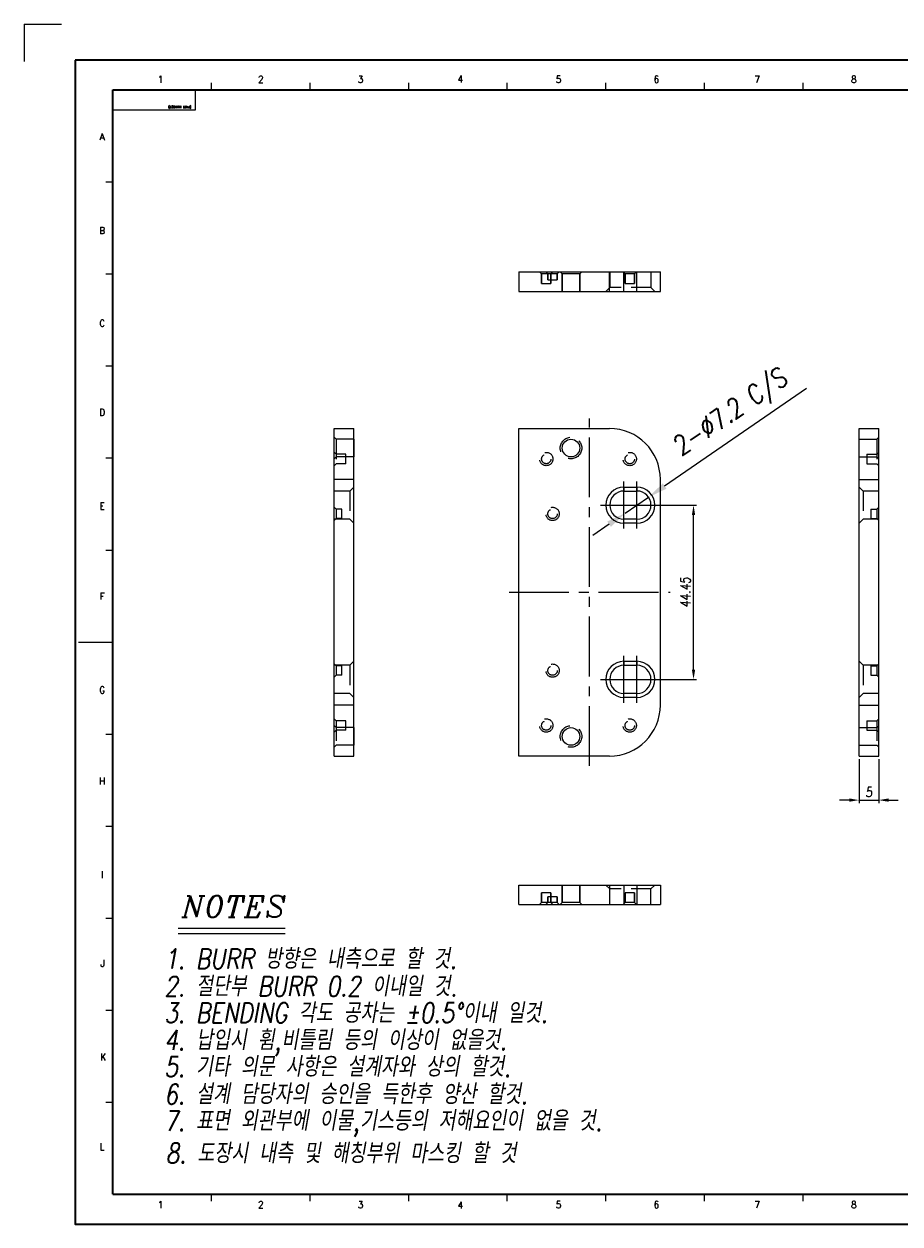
# Model space of a CAD drawing. Header units: millimetres. Extents: x 4497 to 13960, y 12291 to 16372.
# Tile 61 of 217: x 4507 to 4730, y 14567 to 14873. Entities that reach past the tile are written whole.
import ezdxf
from ezdxf.enums import TextEntityAlignment as Align

# ---------------------------------------------------------------- set-up
doc = ezdxf.new("R2010")
doc.units = ezdxf.units.MM
doc.header["$LTSCALE"] = 0.8
doc.header["$PDMODE"] = 3
doc.header["$PDSIZE"] = 0.3125
for name, pattern in [('CENTER', [50.8, 31.75, -6.35, 6.35, -6.35]), ('CENTER2', [28.575, 19.05, -3.175, 3.175, -3.175]), ('HIDDEN', [9.525, 6.35, -3.175])]:
    doc.linetypes.add(name, pattern=pattern)
doc.layers.get('0').update_dxf_attribs({"linetype": 'CONTINUOUS', "lineweight": 0})
doc.layers.get('Defpoints').update_dxf_attribs({"linetype": 'CONTINUOUS', "lineweight": 0})
for name, color, linetype, lineweight in [('1', 2, 'CENTER', 0), ('2', 3, 'CONTINUOUS', 0), ('3', 5, 'HIDDEN', 0), ('4', 1, 'CENTER2', 9)]:
    doc.layers.add(name, color=color, linetype=linetype, lineweight=lineweight)
doc.styles.add('A', font='ITALIC', dxfattribs={"height": 3})
doc.styles.add('linetech', font='romans.shx', dxfattribs={"width": 0.8, "oblique": 10, "bigfont": 'whgtxt.shx'})
doc.styles.get("Standard").update_dxf_attribs({"font": 'romans.shx', "width": 0.8, "oblique": 5, "bigfont": 'whgtxt.shx'})
doc.dimstyles.get("Standard").update_dxf_attribs({"dimtxt": 2.5, "dimasz": 2.5, "dimexe": 0.8, "dimexo": 0.8, "dimgap": 0.8, "dimtad": 1, "dimdsep": 46, "dimtxsty": 'Standard', "dimcen": 0, "dimclrd": 3, "dimclre": 3, "dimclrt": 3, "dimazin": 0, "dimtp": 0.001, "dimtm": 0.001, "dimtfac": 1, "dimtmove": 0, "dimatfit": 3, "dimfxl": 0, "dimtolj": 1, "dimarcsym": 0})

# ---------------------------------------------------------------- blocks, each defined once
blk = doc.blocks.new('*D1111')
at = {"layer": '2', "color": 3, "lineweight": -2}
for p, q in [((4706.32, 14780.26), (4670.13, 14755.38)), ((4660.08, 14748.46), (4666.01, 14752.54)), ((4655.96, 14745.63), (4651.83, 14742.8))]:
    blk.add_line(p, q, dxfattribs=at)
at = {"layer": '2', "color": 3}
for points in [[(4669.66, 14756.06), (4670.6, 14754.69), (4666.01, 14752.54)], [(4655.48, 14746.32), (4656.43, 14744.95), (4660.08, 14748.46)]]:
    blk.add_solid(points, dxfattribs=at)
at = {"layer": 'Defpoints', "color": 0}
for p in [(4666.01, 14752.54), (4660.08, 14748.46)]:
    blk.add_point(p, dxfattribs=at)
at = {"layer": '2', "color": 3, "insert": (4687.22, 14773.69), "char_height": 5, "attachment_point": 5, "rotation": 34.5073}
blk.add_mtext('\\A1;2-∅7.2 C/S', dxfattribs=at)
blk = doc.blocks.new('*D1074')
at = {"layer": '2', "color": 3, "lineweight": -2}
for p, q in [((4668.44, 14750.5), (4678.3, 14750.5)), ((4677.5, 14708.55), (4677.5, 14748)), ((4668.44, 14706.05), (4678.3, 14706.05))]:
    blk.add_line(p, q, dxfattribs=at)
at = {"layer": '2', "color": 3}
for points in [[(4677.08, 14748), (4677.92, 14748), (4677.5, 14750.5)], [(4677.08, 14708.55), (4677.92, 14708.55), (4677.5, 14706.05)]]:
    blk.add_solid(points, dxfattribs=at)
at = {"layer": 'Defpoints', "color": 0}
for p in [(4667.64, 14750.5), (4677.5, 14750.5), (4667.64, 14706.05)]:
    blk.add_point(p, dxfattribs=at)
at = {"layer": '2', "color": 3, "insert": (4675.45, 14728.28), "char_height": 2.5, "attachment_point": 5, "rotation": 90}
blk.add_mtext('\\A1;44.45', dxfattribs=at)
blk = doc.blocks.new('*D1086')
at = {"layer": '2', "color": 3, "lineweight": -2}
for p, q in [((4719.74, 14685.68), (4719.74, 14674.44)), ((4724.74, 14685.68), (4724.74, 14674.44)), ((4717.24, 14675.24), (4714.74, 14675.24)), ((4719.74, 14675.24), (4724.74, 14675.24)), ((4727.24, 14675.24), (4729.74, 14675.24))]:
    blk.add_line(p, q, dxfattribs=at)
at = {"layer": '2', "color": 3}
for points in [[(4717.24, 14675.66), (4717.24, 14674.83), (4719.74, 14675.24)], [(4727.24, 14675.66), (4727.24, 14674.83), (4724.74, 14675.24)]]:
    blk.add_solid(points, dxfattribs=at)
at = {"layer": 'Defpoints', "color": 0}
for p in [(4719.74, 14686.48), (4724.74, 14686.48), (4724.74, 14675.24)]:
    blk.add_point(p, dxfattribs=at)
at = {"layer": '2', "color": 3, "insert": (4722.24, 14677.29), "char_height": 2.5, "attachment_point": 5}
blk.add_mtext('\\A1;5', dxfattribs=at)

msp = doc.modelspace()

# ---------------------------------------------------------------- linework, layer by layer
at = {"color": 7, "linetype": 'Continuous'}
for p, q in [((4554.531, 14856.468), (4554.531, 14858.226)), ((4579.684, 14856.468), (4579.684, 14858.226)), ((4604.837, 14856.468), (4604.837, 14858.226)), ((4629.99, 14856.468), (4629.99, 14858.226)), ((4655.143, 14856.468), (4655.143, 14858.226)), ((4680.296, 14856.468), (4680.296, 14858.226)), ((4705.449, 14856.468), (4705.449, 14858.226)), ((4529.378, 14856.468), (4550.485, 14856.468)), ((4529.378, 14851.402), (4529.378, 14856.468)), ((4550.485, 14851.402), (4550.485, 14856.468)), ((4529.378, 14851.402), (4550.485, 14851.402)), ((4527.619, 14832.985), (4529.378, 14832.985)), ((4527.619, 14809.503), (4529.378, 14809.503)), ((4527.619, 14786.021), (4529.378, 14786.021)), ((4527.619, 14762.539), (4529.378, 14762.539)), ((4527.619, 14739.057), (4529.378, 14739.057)), ((4520.583, 14715.575), (4529.378, 14715.575)), ((4527.619, 14692.093), (4529.378, 14692.093)), ((4527.619, 14668.611), (4529.378, 14668.611)), ((4527.619, 14645.129), (4529.378, 14645.129)), ((4527.619, 14621.647), (4529.378, 14621.647)), ((4527.619, 14598.165), (4529.378, 14598.165)), ((4554.531, 14572.924), (4554.531, 14574.683)), ((4579.684, 14572.924), (4579.684, 14574.683)), ((4604.837, 14572.924), (4604.837, 14574.683)), ((4629.99, 14572.924), (4629.99, 14574.683)), ((4655.143, 14572.924), (4655.143, 14574.683)), ((4680.296, 14572.924), (4680.296, 14574.683)), ((4705.449, 14572.924), (4705.449, 14574.683))]:
    msp.add_line(p, q, dxfattribs=at)
at = {"color": 7, "linetype": 'Continuous', "lineweight": 35}
for p, q in [((4529.378, 14574.683), (4529.378, 14856.468)), ((4529.378, 14856.468), (4931.827, 14856.468)), ((4529.378, 14574.683), (4931.827, 14574.683))]:
    msp.add_line(p, q, dxfattribs=at)
at = {"lineweight": 15}
for p, q in [((4632.942, 14810.037), (4632.942, 14805.037)), ((4632.942, 14810.037), (4669.042, 14810.037)), ((4656.042, 14805.037), (4656.042, 14810.037)), ((4669.042, 14805.037), (4669.042, 14810.037)), ((4632.942, 14805.037), (4669.042, 14805.037)), ((4585.824, 14686.479), (4585.824, 14770.079)), ((4585.824, 14770.079), (4590.824, 14770.079)), ((4590.824, 14686.479), (4590.824, 14770.079)), ((4632.942, 14686.479), (4632.942, 14770.079)), ((4632.942, 14770.079), (4656.042, 14770.079)), ((4719.741, 14686.479), (4719.741, 14770.079)), ((4719.741, 14770.079), (4724.741, 14770.079)), ((4724.741, 14686.479), (4724.741, 14770.079)), ((4669.042, 14699.479), (4669.042, 14757.079)), ((4719.741, 14757.079), (4724.741, 14757.079)), ((4659.742, 14755.104), (4659.742, 14754.104)), ((4659.742, 14755.104), (4663.042, 14755.104)), ((4659.742, 14754.104), (4663.042, 14754.104)), ((4663.042, 14755.104), (4663.042, 14754.104)), ((4659.742, 14745.904), (4659.742, 14746.904)), ((4663.042, 14746.904), (4659.742, 14746.904)), ((4663.042, 14745.904), (4663.042, 14746.904)), ((4663.042, 14745.904), (4659.742, 14745.904)), ((4659.742, 14710.654), (4663.042, 14710.654)), ((4659.742, 14710.654), (4659.742, 14709.654)), ((4663.042, 14710.654), (4663.042, 14709.654)), ((4659.742, 14709.654), (4663.042, 14709.654)), ((4663.042, 14702.454), (4659.742, 14702.454)), ((4659.742, 14701.454), (4659.742, 14702.454)), ((4663.042, 14701.454), (4659.742, 14701.454)), ((4663.042, 14701.454), (4663.042, 14702.454)), ((4719.741, 14699.479), (4724.741, 14699.479)), ((4585.824, 14686.479), (4590.824, 14686.479)), ((4656.042, 14686.479), (4632.942, 14686.479)), ((4719.741, 14686.479), (4724.741, 14686.479)), ((4632.942, 14648.576), (4632.942, 14653.576)), ((4632.942, 14653.576), (4669.042, 14653.576)), ((4656.042, 14653.576), (4656.042, 14648.576)), ((4669.042, 14653.576), (4669.042, 14648.576)), ((4632.942, 14648.576), (4669.042, 14648.576))]:
    msp.add_line(p, q, dxfattribs=at)
at = {"color": 7, "linetype": 'Continuous', "lineweight": 35}
msp.add_lwpolyline([(4519.723, 14864.075), (4519.723, 14567.075), (4939.723, 14567.075), (4939.723, 14864.075)], close=True, dxfattribs=at)
at = {"lineweight": 15}
for centre in [(4646.242, 14765.079), (4646.242, 14691.479)]:
    msp.add_circle(centre, 2.25, dxfattribs=at)
for centre, radius, start, end in [((4656.042, 14757.079), 13, 0, 90), ((4659.742, 14750.504), 4.6, 90, 270), ((4659.742, 14750.504), 3.6, 90, 270), ((4663.042, 14750.504), 4.6, 270, 90), ((4663.042, 14750.504), 3.6, 270, 90), ((4659.742, 14706.054), 4.6, 90, 270), ((4663.042, 14706.054), 4.6, 270, 90), ((4659.742, 14706.054), 3.6, 90, 270), ((4663.042, 14706.054), 3.6, 270, 90), ((4656.042, 14699.479), 13, 270, 0)]:
    msp.add_arc(centre, radius, start, end, dxfattribs=at)
at = {"layer": '1'}
for p, q in [((4506.706, 14873.28), (4516.264, 14873.28)), ((4506.706, 14873.28), (4506.706, 14863.722)), ((4659.742, 14744.504), (4659.742, 14756.504)), ((4663.042, 14744.504), (4663.042, 14756.504)), ((4653.742, 14750.504), (4665.742, 14750.504)), ((4657.042, 14750.504), (4669.042, 14750.504)), ((4659.742, 14700.054), (4659.742, 14712.054)), ((4663.042, 14700.054), (4663.042, 14712.054)), ((4653.742, 14706.054), (4665.742, 14706.054)), ((4657.042, 14706.054), (4669.042, 14706.054))]:
    msp.add_line(p, q, dxfattribs=at)
at = {"layer": '2'}
for p, q in [((4546.039, 14642.597), (4573.349, 14642.597)), ((4546.039, 14641.233), (4573.349, 14641.233))]:
    msp.add_line(p, q, dxfattribs=at)
at = {"layer": '3'}
for p, q in [((4638.242, 14810.037), (4638.742, 14809.537)), ((4638.742, 14809.537), (4638.742, 14807.037)), ((4638.742, 14807.037), (4638.742, 14809.537)), ((4642.742, 14809.537), (4638.742, 14809.537)), ((4639.842, 14810.037), (4640.342, 14809.537)), ((4640.342, 14809.537), (4640.342, 14808.037)), ((4640.342, 14808.037), (4640.342, 14809.537)), ((4641.642, 14810.037), (4641.142, 14809.537)), ((4641.142, 14809.537), (4641.142, 14807.037)), ((4641.142, 14807.037), (4641.142, 14809.537)), ((4643.242, 14810.037), (4642.742, 14809.537)), ((4642.742, 14809.537), (4642.742, 14808.037)), ((4642.742, 14808.037), (4642.742, 14809.537)), ((4643.492, 14810.037), (4643.992, 14809.537)), ((4643.992, 14809.537), (4643.992, 14805.037)), ((4643.992, 14805.037), (4643.992, 14809.537)), ((4648.492, 14809.537), (4643.992, 14809.537)), ((4648.992, 14810.037), (4648.492, 14809.537)), ((4648.492, 14809.537), (4648.492, 14805.037)), ((4648.492, 14805.037), (4648.492, 14809.537)), ((4656.142, 14810.037), (4656.142, 14806.037)), ((4659.542, 14810.037), (4660.042, 14809.537)), ((4659.742, 14805.037), (4659.742, 14810.037)), ((4662.442, 14809.537), (4660.042, 14809.537)), ((4660.042, 14809.537), (4660.042, 14807.037)), ((4660.042, 14807.037), (4660.042, 14809.537)), ((4662.942, 14810.037), (4662.442, 14809.537)), ((4662.442, 14809.537), (4662.442, 14807.037)), ((4662.442, 14807.037), (4662.442, 14809.537)), ((4663.042, 14805.037), (4663.042, 14810.037)), ((4666.642, 14810.037), (4666.642, 14806.037)), ((4638.742, 14807.037), (4641.142, 14807.037)), ((4640.342, 14808.037), (4642.742, 14808.037)), ((4656.142, 14806.037), (4655.142, 14805.037)), ((4666.642, 14806.037), (4656.142, 14806.037)), ((4660.042, 14807.037), (4662.442, 14807.037)), ((4666.642, 14806.037), (4667.642, 14805.037)), ((4586.324, 14767.329), (4585.824, 14767.829)), ((4586.324, 14767.329), (4586.324, 14761.079)), ((4590.824, 14767.329), (4586.324, 14767.329)), ((4590.824, 14767.329), (4590.824, 14762.829)), ((4719.741, 14767.329), (4724.241, 14767.329)), ((4724.241, 14767.329), (4724.741, 14767.829)), ((4724.241, 14767.329), (4724.241, 14761.079)), ((4586.324, 14763.479), (4585.824, 14763.979)), ((4586.324, 14762.829), (4585.824, 14762.329)), ((4588.824, 14763.479), (4586.324, 14763.479)), ((4590.824, 14762.829), (4586.324, 14762.829)), ((4588.824, 14761.08), (4588.824, 14763.479)), ((4719.741, 14762.829), (4724.241, 14762.829)), ((4721.741, 14763.479), (4721.741, 14761.08)), ((4721.741, 14763.479), (4724.241, 14763.479)), ((4724.241, 14763.479), (4724.741, 14763.979)), ((4724.241, 14762.829), (4724.741, 14762.329)), ((4586.324, 14761.079), (4585.824, 14760.579)), ((4588.824, 14761.079), (4586.324, 14761.079)), ((4721.741, 14761.079), (4724.241, 14761.079)), ((4724.241, 14761.079), (4724.741, 14760.579)), ((4590.824, 14757.079), (4585.824, 14757.079)), ((4589.824, 14754.104), (4585.824, 14754.104)), ((4590.824, 14755.104), (4589.824, 14754.104)), ((4589.824, 14754.104), (4589.824, 14746.904)), ((4720.741, 14754.104), (4719.741, 14755.104)), ((4720.741, 14754.104), (4720.741, 14746.904)), ((4724.741, 14754.104), (4720.741, 14754.104)), ((4586.324, 14749.479), (4585.824, 14749.979)), ((4724.241, 14749.479), (4724.741, 14749.979)), ((4586.324, 14747.079), (4585.824, 14746.579)), ((4589.824, 14746.904), (4585.824, 14746.904)), ((4586.324, 14749.479), (4586.324, 14747.079)), ((4587.824, 14749.479), (4586.324, 14749.479)), ((4587.824, 14747.079), (4586.324, 14747.079)), ((4587.824, 14747.08), (4587.824, 14749.479)), ((4589.824, 14746.904), (4590.824, 14745.904)), ((4720.741, 14746.904), (4719.741, 14745.904)), ((4724.741, 14746.904), (4720.741, 14746.904)), ((4722.741, 14749.479), (4722.741, 14747.08)), ((4722.741, 14749.479), (4724.241, 14749.479)), ((4722.741, 14747.079), (4724.241, 14747.079)), ((4724.241, 14749.479), (4724.241, 14747.079)), ((4724.241, 14747.079), (4724.741, 14746.579)), ((4590.824, 14710.654), (4589.824, 14709.654)), ((4720.741, 14709.654), (4719.741, 14710.654)), ((4586.324, 14709.479), (4585.824, 14709.979)), ((4589.824, 14709.654), (4585.824, 14709.654)), ((4586.324, 14707.079), (4585.824, 14706.579)), ((4587.824, 14709.479), (4586.324, 14709.479)), ((4586.324, 14709.479), (4586.324, 14707.079)), ((4587.824, 14707.079), (4586.324, 14707.079)), ((4587.824, 14707.08), (4587.824, 14709.479)), ((4589.824, 14709.654), (4589.824, 14702.454)), ((4724.741, 14709.654), (4720.741, 14709.654)), ((4720.741, 14709.654), (4720.741, 14702.454)), ((4722.741, 14709.479), (4724.241, 14709.479)), ((4722.741, 14709.479), (4722.741, 14707.08)), ((4722.741, 14707.079), (4724.241, 14707.079)), ((4724.241, 14709.479), (4724.741, 14709.979)), ((4724.241, 14709.479), (4724.241, 14707.079)), ((4724.241, 14707.079), (4724.741, 14706.579)), ((4589.824, 14702.454), (4585.824, 14702.454)), ((4589.824, 14702.454), (4590.824, 14701.454)), ((4720.741, 14702.454), (4719.741, 14701.454)), ((4724.741, 14702.454), (4720.741, 14702.454)), ((4590.824, 14699.479), (4585.824, 14699.479)), ((4586.324, 14695.479), (4585.824, 14695.979)), ((4588.824, 14695.479), (4586.324, 14695.479)), ((4586.324, 14695.479), (4586.324, 14689.229)), ((4588.824, 14693.08), (4588.824, 14695.479)), ((4721.741, 14695.479), (4724.241, 14695.479)), ((4721.741, 14695.479), (4721.741, 14693.08)), ((4724.241, 14695.479), (4724.741, 14695.979)), ((4724.241, 14695.479), (4724.241, 14689.229)), ((4586.324, 14693.729), (4585.824, 14694.229)), ((4586.324, 14693.079), (4585.824, 14692.579)), ((4590.824, 14693.729), (4586.324, 14693.729)), ((4588.824, 14693.079), (4586.324, 14693.079)), ((4590.824, 14693.729), (4590.824, 14689.229)), ((4719.741, 14693.729), (4724.241, 14693.729)), ((4721.741, 14693.079), (4724.241, 14693.079)), ((4724.241, 14693.729), (4724.741, 14694.229)), ((4724.241, 14693.079), (4724.741, 14692.579)), ((4586.324, 14689.229), (4585.824, 14688.729)), ((4590.824, 14689.229), (4586.324, 14689.229)), ((4719.741, 14689.229), (4724.241, 14689.229)), ((4724.241, 14689.229), (4724.741, 14688.729)), ((4643.992, 14653.576), (4643.992, 14649.076)), ((4643.992, 14649.076), (4643.992, 14653.576)), ((4648.492, 14653.576), (4648.492, 14649.076)), ((4648.492, 14649.076), (4648.492, 14653.576)), ((4656.142, 14652.576), (4655.142, 14653.576)), ((4666.642, 14652.576), (4656.142, 14652.576)), ((4656.142, 14648.576), (4656.142, 14652.576)), ((4659.742, 14653.576), (4659.742, 14648.576)), ((4663.042, 14653.576), (4663.042, 14648.576)), ((4666.642, 14652.576), (4667.642, 14653.576)), ((4666.642, 14648.576), (4666.642, 14652.576)), ((4638.242, 14648.576), (4638.742, 14649.076)), ((4638.742, 14651.576), (4638.742, 14649.076)), ((4638.742, 14649.076), (4638.742, 14651.576)), ((4641.142, 14651.576), (4638.742, 14651.576)), ((4642.742, 14649.076), (4638.742, 14649.076)), ((4639.842, 14648.576), (4640.342, 14649.076)), ((4640.342, 14650.576), (4640.342, 14649.076)), ((4640.342, 14649.076), (4640.342, 14650.576)), ((4642.742, 14650.576), (4640.342, 14650.576)), ((4641.142, 14651.576), (4641.142, 14649.076)), ((4641.142, 14649.076), (4641.142, 14651.576)), ((4641.642, 14648.576), (4641.142, 14649.076)), ((4642.742, 14650.576), (4642.742, 14649.076)), ((4642.742, 14649.076), (4642.742, 14650.576)), ((4643.242, 14648.576), (4642.742, 14649.076)), ((4643.992, 14649.076), (4643.492, 14648.576)), ((4648.492, 14649.076), (4643.992, 14649.076)), ((4648.992, 14648.576), (4648.492, 14649.076)), ((4659.542, 14648.576), (4660.042, 14649.076)), ((4662.442, 14651.576), (4660.042, 14651.576)), ((4660.042, 14651.576), (4660.042, 14649.076)), ((4660.042, 14649.076), (4660.042, 14651.576)), ((4662.442, 14649.076), (4660.042, 14649.076)), ((4662.442, 14651.576), (4662.442, 14649.076)), ((4662.442, 14649.076), (4662.442, 14651.576)), ((4662.942, 14648.576), (4662.442, 14649.076))]:
    msp.add_line(p, q, dxfattribs=at)
for centre, radius in [((4646.242, 14765.079), 2.75), ((4639.942, 14762.279), 1.7), ((4639.942, 14762.279), 1.2), ((4661.242, 14762.279), 1.7), ((4661.242, 14762.279), 1.2), ((4641.542, 14748.279), 1.7), ((4641.542, 14748.279), 1.2), ((4641.542, 14708.279), 1.7), ((4641.542, 14708.279), 1.2), ((4639.942, 14694.279), 1.7), ((4639.942, 14694.279), 1.2), ((4661.242, 14694.279), 1.7), ((4661.242, 14694.279), 1.2), ((4646.242, 14691.479), 2.75)]:
    msp.add_circle(centre, radius, dxfattribs=at)
at = {"layer": '4'}
for p, q in [((4650.992, 14683.952), (4650.992, 14772.607)), ((4630.442, 14728.279), (4671.542, 14728.279))]:
    msp.add_line(p, q, dxfattribs=at)

# ---------------------------------------------------------------- texts
at = {"color": 7, "linetype": 'Continuous', "width": 0.933333}
for s, p in [('4', (4618.033, 14859.269)), ('1', (4541.559, 14859.14)), ('2', (4567.136, 14859.14)), ('3', (4592.584, 14859.14)), ('5', (4643.095, 14859.14)), ('6', (4668.03, 14859.14)), ('7', (4693.735, 14859.14)), ('8', (4718.413, 14859.14)), ('A', (4526.65, 14844.488)), ('B', (4526.65, 14820.582)), ('C', (4526.65, 14796.933)), ('D', (4526.65, 14774.184)), ('E', (4526.65, 14750.278)), ('F', (4526.65, 14727.271)), ('G', (4526.65, 14703.365)), ('H', (4526.65, 14680.102)), ('I', (4526.65, 14656.196)), ('J', (4526.778, 14633.575)), ('K', (4526.907, 14609.669)), ('L', (4526.65, 14586.791)), ('1', (4541.559, 14572.01)), ('2', (4567.136, 14572.01)), ('3', (4592.584, 14572.01)), ('4', (4618.033, 14571.882)), ('5', (4643.095, 14572.01)), ('6', (4668.03, 14572.01)), ('7', (4693.735, 14572.01)), ('8', (4718.413, 14572.01))]:
    msp.add_text(s, height=1.759, dxfattribs=at).set_placement(p, align=Align.MIDDLE_CENTER)
msp.add_text('(PART NUMBER)', height=0.58717, rotation=180, dxfattribs=at).set_placement((4543.546, 14851.78), align=Align.TOP_RIGHT)
at = {"layer": '2', "style": 'A'}
msp.add_text('NOTES', height=5.4559, dxfattribs=at).set_placement((4546.96, 14645.329))
at = {"layer": '2', "color": 3, "lineweight": 0, "style": 'linetech', "oblique": 10, "width": 0.8}
for s, p in [('1. BURR 방향은 내측으로 할 것.', (4542.497, 14632.186)), ('2. 절단부 BURR 0.2 이내일 것.', (4542.497, 14625.171)), ('3. BENDING 각도 공차는 %%p0.5%%D이내 일것.', (4542.497, 14618.39)), ('4. 납입시 휨,비틀림 등의 이상이 없을것.', (4542.497, 14611.445)), ('5. 기타 의문 사항은 설계자와 상의 할것.', (4542.497, 14604.664)), ('6. 설계 담당자의 승인을 득한후 양산 할것.', (4542.497, 14597.649)), ('7. 표면 외관부에 이물,기스등의 저해요인이 없을 것.', (4542.497, 14590.868)), ('8. 도장시 내측 및 해칭부위 마스킹 할 것', (4542.837, 14582.583))]:
    msp.add_text(s, height=5.09217, dxfattribs=at).set_placement(p)

# ---------------------------------------------------------------- dimensions: what is measured, and where the dimension line sits
at = {"layer": '2'}
dim = msp.add_diameter_dim_2p(p1=(4660.075, 14748.465), p2=(4666.009, 14752.544), text='2-<> C/S', dimstyle='Standard', override={"dimscale": 2, "dimazin": 2}, dxfattribs=at)
dim.commit()
dim.dimension.update_dxf_attribs({"geometry": '*D1111', "text_midpoint": (4687.221, 14773.691)})
dim = msp.add_linear_dim(base=(4677.499, 14750.504), p1=(4667.642, 14706.054), p2=(4667.642, 14750.504), angle=90, dimstyle='Standard', override={"dimazin": 2}, dxfattribs=at)
dim.commit()
dim.dimension.update_dxf_attribs({"geometry": '*D1074', "text_midpoint": (4675.449, 14728.279)})
dim = msp.add_linear_dim(base=(4724.741, 14675.242), p1=(4719.741, 14686.479), p2=(4724.741, 14686.479), dimstyle='Standard', override={"dimazin": 2}, dxfattribs=at)
dim.commit()
dim.dimension.update_dxf_attribs({"geometry": '*D1086', "text_midpoint": (4722.241, 14677.292)})

doc.saveas('drawing.dxf')
